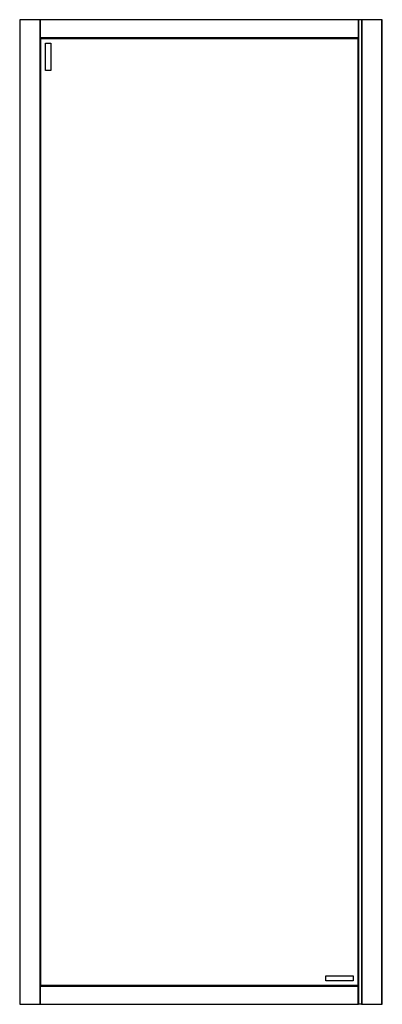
# Model space of a CAD drawing. Header units: millimetres. Extents: x 2692.05 to 2692.75, y 3116.78 to 3118.68.
import ezdxf

# ---------------------------------------------------------------- set-up
doc = ezdxf.new("R2010")
doc.units = ezdxf.units.MM
doc.layers.add('SANINDUSA', color=3, linetype='Continuous')

msp = doc.modelspace()

# ---------------------------------------------------------------- linework, layer by layer
at = {"layer": 'SANINDUSA'}
for p, q in [((2692.0464, 3118.6764), (2692.0464, 3116.7764)), ((2692.0467, 3118.6764), (2692.0464, 3118.6764)), ((2692.0467, 3118.6764), (2692.0467, 3116.7764)), ((2692.0861, 3118.6764), (2692.0467, 3118.6764)), ((2692.0861, 3116.7764), (2692.0861, 3118.6764)), ((2692.0864, 3118.6764), (2692.0861, 3118.6764)), ((2692.0864, 3116.7764), (2692.0864, 3118.6764)), ((2692.7001, 3118.6764), (2692.0864, 3118.6764)), ((2692.7001, 3118.6761), (2692.0864, 3118.6761)), ((2692.7001, 3118.6761), (2692.7001, 3118.6764)), ((2692.7004, 3118.6764), (2692.7001, 3118.6764)), ((2692.7001, 3118.6761), (2692.7001, 3118.6417)), ((2692.7004, 3118.6764), (2692.7004, 3116.7764)), ((2692.7064, 3118.6764), (2692.7004, 3118.6764)), ((2692.7064, 3118.6764), (2692.7064, 3116.7764)), ((2692.7067, 3118.6764), (2692.7064, 3118.6764)), ((2692.7067, 3118.6764), (2692.7067, 3116.7764)), ((2692.7458, 3118.6764), (2692.7067, 3118.6764)), ((2692.7458, 3116.7764), (2692.7458, 3118.6764)), ((2692.7464, 3118.6764), (2692.7458, 3118.6764)), ((2692.7464, 3116.7764), (2692.7464, 3118.6764)), ((2692.0864, 3118.6417), (2692.7001, 3118.6417)), ((2692.7001, 3118.6414), (2692.0864, 3118.6414)), ((2692.7, 3118.6413), (2692.0864, 3118.6413)), ((2692.6999, 3118.6412), (2692.0864, 3118.6412)), ((2692.6999, 3118.6412), (2692.6991, 3118.6404)), ((2692.6991, 3118.6404), (2692.6999, 3118.6412)), ((2692.7, 3118.6413), (2692.6999, 3118.6412)), ((2692.6999, 3116.8116), (2692.6999, 3118.6412)), ((2692.7001, 3118.6414), (2692.7, 3118.6413)), ((2692.7, 3116.8115), (2692.7, 3118.6413)), ((2692.7001, 3118.6414), (2692.7001, 3118.6417)), ((2692.7001, 3116.8114), (2692.7001, 3118.6414)), ((2692.0871, 3116.8124), (2692.0871, 3118.6404)), ((2692.0871, 3118.6404), (2692.6991, 3118.6404)), ((2692.0964, 3118.6314), (2692.1064, 3118.6314)), ((2692.0964, 3118.5784), (2692.0964, 3118.6314)), ((2692.1064, 3118.6314), (2692.1064, 3118.5784)), ((2692.6991, 3118.6404), (2692.6991, 3116.8124)), ((2692.1064, 3118.5784), (2692.0964, 3118.5784)), ((2692.6371, 3116.8314), (2692.6901, 3116.8314)), ((2692.6371, 3116.8214), (2692.6371, 3116.8314)), ((2692.6901, 3116.8214), (2692.6371, 3116.8214)), ((2692.6901, 3116.8314), (2692.6901, 3116.8214)), ((2692.0864, 3116.8116), (2692.6999, 3116.8116)), ((2692.0864, 3116.8115), (2692.7, 3116.8115)), ((2692.0864, 3116.8114), (2692.7001, 3116.8114)), ((2692.7001, 3116.8111), (2692.0864, 3116.8111)), ((2692.6991, 3116.8124), (2692.0871, 3116.8124)), ((2692.6999, 3116.8116), (2692.7, 3116.8115)), ((2692.7, 3116.8115), (2692.7001, 3116.8114)), ((2692.7001, 3116.8111), (2692.7001, 3116.8114)), ((2692.7001, 3116.7767), (2692.7001, 3116.8111)), ((2692.0464, 3116.7764), (2692.0467, 3116.7764)), ((2692.0467, 3116.7764), (2692.0861, 3116.7764)), ((2692.0861, 3116.7764), (2692.0864, 3116.7764)), ((2692.0864, 3116.7767), (2692.7001, 3116.7767)), ((2692.0864, 3116.7764), (2692.7001, 3116.7764)), ((2692.7001, 3116.7764), (2692.7001, 3116.7767)), ((2692.7001, 3116.7764), (2692.7004, 3116.7764)), ((2692.7064, 3116.7764), (2692.7004, 3116.7764)), ((2692.7064, 3116.7764), (2692.7067, 3116.7764)), ((2692.7067, 3116.7764), (2692.7458, 3116.7764)), ((2692.7458, 3116.7764), (2692.7464, 3116.7764))]:
    msp.add_line(p, q, dxfattribs=at)
at = {"layer": 'SANINDUSA', "flags": 128}
for points in [[(2692.0871, 3118.6404), (2692.087, 3118.6405), (2692.0867, 3118.6408), (2692.0864, 3118.6411)], [(2692.0864, 3118.6411), (2692.0867, 3118.6408), (2692.087, 3118.6405), (2692.0871, 3118.6404)], [(2692.0864, 3116.8117), (2692.0867, 3116.812), (2692.087, 3116.8123), (2692.0871, 3116.8124)], [(2692.0871, 3116.8124), (2692.087, 3116.8123), (2692.0867, 3116.812), (2692.0864, 3116.8117)], [(2692.6991, 3116.8124), (2692.6992, 3116.8123), (2692.6995, 3116.812), (2692.6999, 3116.8116)], [(2692.6999, 3116.8116), (2692.6995, 3116.812), (2692.6992, 3116.8123), (2692.6991, 3116.8124)]]:
    msp.add_lwpolyline(points, dxfattribs=at)

doc.saveas('drawing.dxf')
